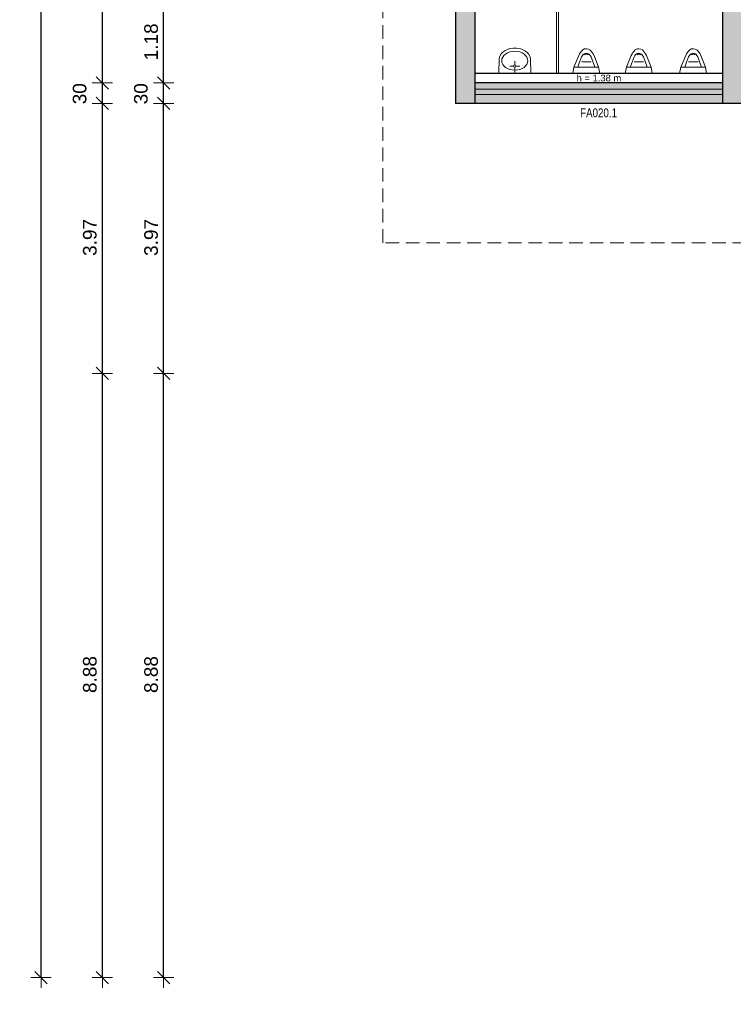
# Model space of a CAD drawing. Header units: metres. Extents: x 313 to 415, y -67 to 7.
# Tile 3 of 84: x 315 to 326, y -58 to -43. Entities that reach past the tile are written whole.
import ezdxf

# ---------------------------------------------------------------- set-up
doc = ezdxf.new("R2010")
doc.units = ezdxf.units.M
doc.header["$PDMODE"] = 65
doc.linetypes.add('AUSGEZOGEN', pattern=[0])
doc.linetypes.add('VERDECKT2_S2', pattern=[0.27, 0.2, -0.07])
for name, color, linetype, lineweight in [('Allgemein01', 7, 'AUSGEZOGEN', 13), ('Füllfläche', 7, 'AUSGEZOGEN', 13), ('Maßlinie Allgemein', 7, 'AUSGEZOGEN', 25), ('Möblierung', 7, 'AUSGEZOGEN', 25), ('Sanitär', 5, 'AUSGEZOGEN', 25), ('Text Allgemein', 7, 'AUSGEZOGEN', 25)]:
    doc.layers.add(name, color=color, linetype=linetype, lineweight=lineweight)
doc.styles.add('ARIAL', font='ARIAL.TTF')
doc.dimstyles.new('DIMSTYLE_19', dxfattribs={"dimtxt": 0.2, "dimasz": 0.19, "dimexe": 0, "dimexo": 1e-06, "dimgap": 0.1, "dimtad": 2, "dimdec": 1, "dimlfac": 100, "dimrnd": 0.5, "dimzin": 4, "dimdsep": 46, "dimtxsty": 'ARIAL', "dimblk1": 'ALL_ML_STRICH', "dimblk2": 'ALL_ML_STRICH', "dimsah": 1, "dimcen": 0, "dimse1": 1, "dimse2": 1, "dimclrd": 7, "dimclre": 7, "dimclrt": 7, "dimadec": 0, "dimazin": 0, "dimtfac": 1, "dimtdec": 0, "dimtix": 1, "dimtmove": 2, "dimatfit": 3, "dimfxl": 0, "dimtvp": 1.2, "dimtzin": 0, "dimlwd": 0, "dimlwe": 13, "dimarcsym": 0})
doc.dimstyles.new('DIMSTYLE_20', dxfattribs={"dimtxt": 0.2, "dimasz": 0.19, "dimexe": 0, "dimexo": 1e-06, "dimgap": 0.1, "dimtad": 2, "dimrnd": 0.005, "dimzin": 4, "dimdsep": 46, "dimtxsty": 'ARIAL', "dimblk1": 'ALL_ML_STRICH', "dimblk2": 'ALL_ML_STRICH', "dimsah": 1, "dimcen": 0, "dimse1": 1, "dimse2": 1, "dimclrd": 7, "dimclre": 7, "dimclrt": 7, "dimadec": 0, "dimazin": 0, "dimtfac": 1, "dimtdec": 0, "dimtix": 1, "dimtmove": 2, "dimatfit": 3, "dimfxl": 0, "dimtzin": 0, "dimlwd": 0, "dimlwe": 13, "dimarcsym": 0})
doc.dimstyles.new('DIMSTYLE_21', dxfattribs={"dimtxt": 0.2, "dimasz": 0.19, "dimexe": 0, "dimexo": 1e-06, "dimgap": 0.1, "dimtad": 2, "dimdec": 1, "dimlfac": 100, "dimrnd": 0.5, "dimzin": 4, "dimdsep": 46, "dimtxsty": 'ARIAL', "dimblk1": 'ALL_ML_STRICH', "dimblk2": 'ALL_ML_STRICH', "dimsah": 1, "dimcen": 0, "dimse1": 1, "dimse2": 1, "dimclrd": 7, "dimclre": 7, "dimclrt": 7, "dimadec": 0, "dimazin": 0, "dimtfac": 1, "dimtdec": 0, "dimtix": 1, "dimtmove": 2, "dimatfit": 3, "dimfxl": 0, "dimtvp": 1.2, "dimtzin": 0, "dimlwd": 0, "dimlwe": 13, "dimarcsym": 0})
doc.dimstyles.new('DIMSTYLE_4', dxfattribs={"dimtxt": 0.2, "dimasz": 0.3, "dimexe": 0, "dimexo": 1e-06, "dimgap": 0.1, "dimtad": 2, "dimdec": 1, "dimlfac": 100, "dimrnd": 0.5, "dimzin": 4, "dimdsep": 46, "dimtxsty": 'ARIAL', "dimblk1": 'ALL_ML_STRICH', "dimblk2": 'ALL_ML_STRICH', "dimsah": 1, "dimcen": 0, "dimse1": 1, "dimse2": 1, "dimclrd": 7, "dimclre": 7, "dimclrt": 7, "dimadec": 0, "dimazin": 0, "dimtfac": 1, "dimtdec": 0, "dimtix": 1, "dimtmove": 2, "dimatfit": 3, "dimfxl": 0, "dimtvp": 1.2, "dimtzin": 0, "dimlwd": 0, "dimlwe": 13, "dimarcsym": 0})
doc.dimstyles.new('DIMSTYLE_5', dxfattribs={"dimtxt": 0.2, "dimasz": 0.3, "dimexe": 0, "dimexo": 1e-06, "dimgap": 0.1, "dimtad": 2, "dimrnd": 0.005, "dimzin": 4, "dimdsep": 46, "dimtxsty": 'ARIAL', "dimblk1": 'ALL_ML_STRICH', "dimblk2": 'ALL_ML_STRICH', "dimsah": 1, "dimcen": 0, "dimse1": 1, "dimse2": 1, "dimclrd": 7, "dimclre": 7, "dimclrt": 7, "dimadec": 0, "dimazin": 0, "dimtfac": 1, "dimtdec": 0, "dimtix": 1, "dimtmove": 2, "dimatfit": 3, "dimfxl": 0, "dimtzin": 0, "dimlwd": 0, "dimlwe": 13, "dimarcsym": 0})

# ---------------------------------------------------------------- blocks, each defined once
blk = doc.blocks.new('COMPLEXOBJECT_11')
at = {"layer": 'Sanitär', "color": 7, "linetype": 'AUSGEZOGEN', "lineweight": 13}
for p, q in [((324.733, -43.841), (324.805, -43.67)), ((324.818, -43.769), (324.846, -43.691)), ((324.859, -43.67), (324.846, -43.691)), ((324.859, -43.67), (324.859, -43.67)), ((324.893, -43.659), (324.889, -43.661)), ((324.936, -43.659), (324.94, -43.661)), ((324.971, -43.67), (324.984, -43.691)), ((325.038, -43.841), (324.984, -43.691)), ((325.096, -43.841), (325.028, -43.672)), ((324.716, -43.935), (324.733, -43.841)), ((324.733, -43.841), (325.096, -43.841)), ((324.791, -43.841), (324.818, -43.769)), ((324.914, -43.766), (324.847, -43.766)), ((324.914, -43.766), (324.986, -43.766)), ((325.113, -43.935), (325.096, -43.841)), ((324.716, -43.935), (325.113, -43.935))]:
    blk.add_line(p, q, dxfattribs=at)
for centre, radius, start, end in [((325.042, -43.776), 0.259, 133.4181, 156.0066), ((324.915, -43.705), 0.066, 31.9495, 147.8478), ((324.916, -43.662), 0.0902, 53.3591, 124.8614), ((324.914, -43.697), 0.044, 60.8761, 119.1241), ((324.79, -43.777), 0.259, 23.7906, 46.3792)]:
    blk.add_arc(centre, radius, start, end, dxfattribs=at)
blk = doc.blocks.new('COMPLEXOBJECT_12')
at = {"layer": 'Sanitär', "color": 7, "linetype": 'AUSGEZOGEN', "lineweight": 13}
for p, q in [((323.933, -43.841), (324.005, -43.67)), ((324.017, -43.769), (324.046, -43.691)), ((324.059, -43.67), (324.046, -43.691)), ((324.059, -43.67), (324.059, -43.67)), ((324.093, -43.659), (324.089, -43.661)), ((324.136, -43.659), (324.14, -43.661)), ((324.171, -43.67), (324.184, -43.691)), ((324.238, -43.841), (324.184, -43.691)), ((324.296, -43.841), (324.228, -43.672)), ((323.916, -43.935), (323.933, -43.841)), ((323.933, -43.841), (324.296, -43.841)), ((323.991, -43.841), (324.017, -43.769)), ((324.114, -43.766), (324.047, -43.766)), ((324.114, -43.766), (324.186, -43.766)), ((324.313, -43.935), (324.296, -43.841)), ((323.916, -43.935), (324.313, -43.935))]:
    blk.add_line(p, q, dxfattribs=at)
for centre, radius, start, end in [((324.242, -43.776), 0.259, 133.4181, 156.0066), ((324.115, -43.705), 0.066, 31.9495, 147.8478), ((324.116, -43.662), 0.0902, 53.3591, 124.8614), ((324.114, -43.697), 0.044, 60.8761, 119.1241), ((323.99, -43.777), 0.259, 23.7906, 46.3792)]:
    blk.add_arc(centre, radius, start, end, dxfattribs=at)
blk = doc.blocks.new('COMPLEXOBJECT_13')
at = {"layer": 'Sanitär', "color": 7, "linetype": 'AUSGEZOGEN', "lineweight": 13}
for p, q in [((323.163, -43.841), (323.235, -43.67)), ((323.247, -43.769), (323.276, -43.691)), ((323.289, -43.67), (323.276, -43.691)), ((323.289, -43.67), (323.289, -43.67)), ((323.323, -43.659), (323.319, -43.661)), ((323.366, -43.659), (323.37, -43.661)), ((323.401, -43.67), (323.414, -43.691)), ((323.468, -43.841), (323.414, -43.691)), ((323.526, -43.841), (323.458, -43.672)), ((323.146, -43.935), (323.163, -43.841)), ((323.163, -43.841), (323.526, -43.841)), ((323.221, -43.841), (323.247, -43.769)), ((323.344, -43.766), (323.277, -43.766)), ((323.344, -43.766), (323.416, -43.766)), ((323.543, -43.935), (323.526, -43.841)), ((323.146, -43.935), (323.543, -43.935))]:
    blk.add_line(p, q, dxfattribs=at)
for centre, radius, start, end in [((323.472, -43.776), 0.259, 133.4181, 156.0066), ((323.345, -43.705), 0.066, 31.9495, 147.8478), ((323.346, -43.662), 0.0902, 53.3591, 124.8614), ((323.344, -43.697), 0.044, 60.8761, 119.1241), ((323.22, -43.777), 0.259, 23.7906, 46.3792)]:
    blk.add_arc(centre, radius, start, end, dxfattribs=at)
blk = doc.blocks.new('COMPLEXOBJECT_14')
at = {"layer": 'Sanitär', "color": 7, "linetype": 'AUSGEZOGEN', "lineweight": 13}
for p, q in [((322.321, -43.564), (322.268, -43.564)), ((322.061, -43.935), (322.064, -43.715)), ((322.277, -43.828), (322.221, -43.828)), ((322.294, -43.811), (322.294, -43.754)), ((322.294, -43.845), (322.294, -43.935)), ((322.312, -43.828), (322.368, -43.828)), ((322.528, -43.935), (322.525, -43.715)), ((322.528, -43.935), (322.061, -43.935))]:
    blk.add_line(p, q, dxfattribs=at)
blk.add_arc((322.294, -43.828), 0.0172, 179.9999999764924, 179.9999827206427, dxfattribs=at)
for centre, major_axis, ratio, start_param, end_param in [((322.212, -43.756), (0, -0.169), 0.9, 3.590866, 4.465357), ((322.294, -43.748), (-0.192, 0), 0.723317, 6.283185, 12.56637), ((322.276, -43.847), (0, -0.283), 0.9, 3.17001, 3.677077), ((322.313, -43.847), (0, -0.283), 0.9, 2.606109, 3.113176), ((322.377, -43.756), (0, -0.169), 0.9, 1.817828, 2.69232)]:
    blk.add_ellipse(centre, major_axis=major_axis, ratio=ratio, start_param=start_param, end_param=end_param, dxfattribs=at)
blk = doc.blocks.new('ALL_ML_STRICH')
at = {"color": 0, "linetype": 'ByBlock', "lineweight": -2}
for p, q in [((0, -0.5), (0, 0.5)), ((-1, 0), (0.5, 0)), ((-0.3, -0.3), (0.3, 0.3))]:
    blk.add_line(p, q, dxfattribs=at)
blk = doc.blocks.new('*D58')
at = {"layer": 'DEFPOINTS', "color": 7, "linetype": 'AUSGEZOGEN', "lineweight": 13}
for p in [(358.034, 1.265), (315.334, -57.225), (352.314, -57.225)]:
    blk.add_point(p, dxfattribs=at)
at = {"layer": 'Maßlinie Allgemein', "color": 7, "linetype": 'AUSGEZOGEN', "lineweight": -2}
blk.add_line((315.334, -57.225), (315.334, 1.265), dxfattribs=at)
at = {"layer": 'Maßlinie Allgemein', "color": 7, "linetype": 'AUSGEZOGEN', "lineweight": 13, "xscale": 0.3, "yscale": 0.3, "zscale": 0.3}
for p, rotation in [((315.334, 1.265), 90), ((315.334, -57.225), 270)]:
    blk.add_blockref('ALL_ML_STRICH', p, dxfattribs=dict(at, rotation=rotation))
at = {"layer": 'Maßlinie Allgemein', "color": 7, "linetype": 'AUSGEZOGEN', "lineweight": 13, "insert": (315.151, -27.974), "char_height": 0.2, "width": 1, "attachment_point": 5, "rotation": 90, "style": 'ARIAL'}
blk.add_mtext('\\A1;{\\A1;{58.49\\H0.132000;\\S^ ;}}', dxfattribs=at)
blk = doc.blocks.new('*D211')
at = {"layer": 'DEFPOINTS', "color": 7, "linetype": 'AUSGEZOGEN', "lineweight": 13}
for p in [(352.384, -48.345), (316.234, -57.225), (352.314, -57.225)]:
    blk.add_point(p, dxfattribs=at)
at = {"layer": 'Maßlinie Allgemein', "color": 7, "linetype": 'AUSGEZOGEN', "lineweight": -2}
blk.add_line((316.234, -57.225), (316.234, -48.345), dxfattribs=at)
at = {"layer": 'Maßlinie Allgemein', "color": 7, "linetype": 'AUSGEZOGEN', "lineweight": 13, "xscale": 0.3, "yscale": 0.3, "zscale": 0.3}
for p, rotation in [((316.234, -48.345), 90), ((316.234, -57.225), 270)]:
    blk.add_blockref('ALL_ML_STRICH', p, dxfattribs=dict(at, rotation=rotation))
at = {"layer": 'Maßlinie Allgemein', "color": 7, "linetype": 'AUSGEZOGEN', "lineweight": 13, "insert": (316.051, -52.771), "char_height": 0.2, "width": 0.8, "attachment_point": 5, "rotation": 90, "style": 'ARIAL'}
blk.add_mtext('\\A1;{\\A1;{8.88\\H0.132000;\\S^ ;}}', dxfattribs=at)
blk = doc.blocks.new('*D212')
at = {"layer": 'DEFPOINTS', "color": 7, "linetype": 'AUSGEZOGEN', "lineweight": 13}
for p in [(321.424, -44.375), (316.234, -48.345), (352.384, -48.345)]:
    blk.add_point(p, dxfattribs=at)
at = {"layer": 'Maßlinie Allgemein', "color": 7, "linetype": 'AUSGEZOGEN', "lineweight": -2}
blk.add_line((316.234, -48.345), (316.234, -44.375), dxfattribs=at)
at = {"layer": 'Maßlinie Allgemein', "color": 7, "linetype": 'AUSGEZOGEN', "lineweight": 13, "xscale": 0.3, "yscale": 0.3, "zscale": 0.3}
for p, rotation in [((316.234, -44.375), 90), ((316.234, -48.345), 270)]:
    blk.add_blockref('ALL_ML_STRICH', p, dxfattribs=dict(at, rotation=rotation))
at = {"layer": 'Maßlinie Allgemein', "color": 7, "linetype": 'AUSGEZOGEN', "lineweight": 13, "insert": (316.051, -46.346), "char_height": 0.2, "width": 0.8, "attachment_point": 5, "rotation": 90, "style": 'ARIAL'}
blk.add_mtext('\\A1;{\\A1;{3.97\\H0.132000;\\S^ ;}}', dxfattribs=at)
blk = doc.blocks.new('*D213')
at = {"layer": 'DEFPOINTS', "color": 7, "linetype": 'AUSGEZOGEN', "lineweight": 13}
for p in [(321.704, -44.075), (316.234, -44.375), (321.424, -44.375)]:
    blk.add_point(p, dxfattribs=at)
at = {"layer": 'Maßlinie Allgemein', "color": 7, "linetype": 'AUSGEZOGEN', "lineweight": -2}
blk.add_line((316.234, -44.375), (316.234, -44.075), dxfattribs=at)
at = {"layer": 'Maßlinie Allgemein', "color": 7, "linetype": 'AUSGEZOGEN', "lineweight": 13, "xscale": 0.3, "yscale": 0.3, "zscale": 0.3}
for p, rotation in [((316.234, -44.075), 90), ((316.234, -44.375), 270)]:
    blk.add_blockref('ALL_ML_STRICH', p, dxfattribs=dict(at, rotation=rotation))
at = {"layer": 'Maßlinie Allgemein', "color": 7, "linetype": 'AUSGEZOGEN', "lineweight": 13, "insert": (315.901, -44.234), "char_height": 0.2, "width": 0.8, "attachment_point": 5, "rotation": 90, "style": 'ARIAL'}
blk.add_mtext('\\A1;{\\A1;{30\\H0.132000;\\S^ ;}}', dxfattribs=at)
blk = doc.blocks.new('*D214')
at = {"layer": 'DEFPOINTS', "color": 7, "linetype": 'AUSGEZOGEN', "lineweight": 13}
for p in [(321.704, -40.765), (316.234, -44.075), (321.704, -44.075)]:
    blk.add_point(p, dxfattribs=at)
at = {"layer": 'Maßlinie Allgemein', "color": 7, "linetype": 'AUSGEZOGEN', "lineweight": -2}
blk.add_line((316.234, -44.075), (316.234, -40.765), dxfattribs=at)
at = {"layer": 'Maßlinie Allgemein', "color": 7, "linetype": 'AUSGEZOGEN', "lineweight": 13, "xscale": 0.3, "yscale": 0.3, "zscale": 0.3}
for p, rotation in [((316.234, -40.765), 90), ((316.234, -44.075), 270)]:
    blk.add_blockref('ALL_ML_STRICH', p, dxfattribs=dict(at, rotation=rotation))
at = {"layer": 'Maßlinie Allgemein', "color": 7, "linetype": 'AUSGEZOGEN', "lineweight": 13, "insert": (316.051, -42.387), "char_height": 0.2, "width": 0.8, "attachment_point": 5, "rotation": 90, "style": 'ARIAL'}
blk.add_mtext('\\A1;{\\A1;{3.31\\H0.132000;\\S^ ;}}', dxfattribs=at)
blk = doc.blocks.new('*D280')
at = {"layer": 'DEFPOINTS', "color": 7, "linetype": 'AUSGEZOGEN', "lineweight": 13}
for p in [(321.704, -44.075), (321.424, -44.375), (321.424, -66.375)]:
    blk.add_point(p, dxfattribs=at)
at = {"layer": 'Maßlinie Allgemein', "color": 7, "linetype": 'AUSGEZOGEN', "lineweight": -2}
blk.add_line((321.424, -66.375), (321.704, -66.375), dxfattribs=at)
at = {"layer": 'Maßlinie Allgemein', "color": 7, "linetype": 'AUSGEZOGEN', "lineweight": 13, "xscale": 0.3, "yscale": 0.3, "zscale": 0.3, "rotation": 180}
blk.add_blockref('ALL_ML_STRICH', (321.424, -66.375), dxfattribs=at)
at = {"layer": 'Maßlinie Allgemein', "color": 7, "linetype": 'AUSGEZOGEN', "lineweight": 13, "xscale": 0.3, "yscale": 0.3, "zscale": 0.3}
blk.add_blockref('ALL_ML_STRICH', (321.704, -66.375), dxfattribs=at)
at = {"layer": 'Maßlinie Allgemein', "color": 7, "linetype": 'AUSGEZOGEN', "lineweight": 13, "insert": (321.555, -66.042), "char_height": 0.2, "width": 0.8, "attachment_point": 5, "style": 'ARIAL'}
blk.add_mtext('\\A1;{\\A1;{28\\H0.132000;\\S^ ;}}', dxfattribs=at)
blk = doc.blocks.new('*D281')
at = {"layer": 'DEFPOINTS', "color": 7, "linetype": 'AUSGEZOGEN', "lineweight": 13}
for p in [(321.704, -44.075), (325.344, -44.075), (321.704, -66.375)]:
    blk.add_point(p, dxfattribs=at)
at = {"layer": 'Maßlinie Allgemein', "color": 7, "linetype": 'AUSGEZOGEN', "lineweight": -2}
blk.add_line((321.704, -66.375), (325.344, -66.375), dxfattribs=at)
at = {"layer": 'Maßlinie Allgemein', "color": 7, "linetype": 'AUSGEZOGEN', "lineweight": 13, "xscale": 0.3, "yscale": 0.3, "zscale": 0.3, "rotation": 180}
blk.add_blockref('ALL_ML_STRICH', (321.704, -66.375), dxfattribs=at)
at = {"layer": 'Maßlinie Allgemein', "color": 7, "linetype": 'AUSGEZOGEN', "lineweight": 13, "xscale": 0.3, "yscale": 0.3, "zscale": 0.3}
blk.add_blockref('ALL_ML_STRICH', (325.344, -66.375), dxfattribs=at)
at = {"layer": 'Maßlinie Allgemein', "color": 7, "linetype": 'AUSGEZOGEN', "lineweight": 13, "insert": (323.539, -66.192), "char_height": 0.2, "width": 0.8, "attachment_point": 5, "style": 'ARIAL'}
blk.add_mtext('\\A1;{\\A1;{3.64\\H0.132000;\\S^ ;}}', dxfattribs=at)
blk = doc.blocks.new('*D282')
at = {"layer": 'DEFPOINTS', "color": 7, "linetype": 'AUSGEZOGEN', "lineweight": 13}
for p in [(325.344, -44.075), (325.664, -44.005), (325.344, -66.375)]:
    blk.add_point(p, dxfattribs=at)
at = {"layer": 'Maßlinie Allgemein', "color": 7, "linetype": 'AUSGEZOGEN', "lineweight": -2}
blk.add_line((325.344, -66.375), (325.664, -66.375), dxfattribs=at)
at = {"layer": 'Maßlinie Allgemein', "color": 7, "linetype": 'AUSGEZOGEN', "lineweight": 13, "xscale": 0.3, "yscale": 0.3, "zscale": 0.3, "rotation": 180}
blk.add_blockref('ALL_ML_STRICH', (325.344, -66.375), dxfattribs=at)
at = {"layer": 'Maßlinie Allgemein', "color": 7, "linetype": 'AUSGEZOGEN', "lineweight": 13, "xscale": 0.3, "yscale": 0.3, "zscale": 0.3}
blk.add_blockref('ALL_ML_STRICH', (325.664, -66.375), dxfattribs=at)
at = {"layer": 'Maßlinie Allgemein', "color": 7, "linetype": 'AUSGEZOGEN', "lineweight": 13, "insert": (325.496, -66.042), "char_height": 0.2, "width": 0.8, "attachment_point": 5, "style": 'ARIAL'}
blk.add_mtext('\\A1;{\\A1;{32\\H0.132000;\\S^ ;}}', dxfattribs=at)
blk = doc.blocks.new('*D313')
at = {"layer": 'DEFPOINTS', "color": 7, "linetype": 'AUSGEZOGEN', "lineweight": 13}
for p in [(321.424, -44.375), (325.664, -44.375), (321.424, -67.275)]:
    blk.add_point(p, dxfattribs=at)
at = {"layer": 'Maßlinie Allgemein', "color": 7, "linetype": 'AUSGEZOGEN', "lineweight": -2}
blk.add_line((321.424, -67.275), (325.664, -67.275), dxfattribs=at)
at = {"layer": 'Maßlinie Allgemein', "color": 7, "linetype": 'AUSGEZOGEN', "lineweight": 13, "xscale": 0.3, "yscale": 0.3, "zscale": 0.3, "rotation": 180}
blk.add_blockref('ALL_ML_STRICH', (321.424, -67.275), dxfattribs=at)
at = {"layer": 'Maßlinie Allgemein', "color": 7, "linetype": 'AUSGEZOGEN', "lineweight": 13, "xscale": 0.3, "yscale": 0.3, "zscale": 0.3}
blk.add_blockref('ALL_ML_STRICH', (325.664, -67.275), dxfattribs=at)
at = {"layer": 'Maßlinie Allgemein', "color": 7, "linetype": 'AUSGEZOGEN', "lineweight": 13, "insert": (323.559, -67.095), "char_height": 0.2, "width": 0.8, "attachment_point": 5, "style": 'ARIAL'}
blk.add_mtext('\\A1;{\\A1;{4.24\\H0.132000;\\S^ ;}}', dxfattribs=at)
blk = doc.blocks.new('*D331')
at = {"layer": 'DEFPOINTS', "color": 7, "linetype": 'AUSGEZOGEN', "lineweight": 13}
for p in [(321.424, -44.375), (321.704, -44.375), (321.424, -65.225)]:
    blk.add_point(p, dxfattribs=at)
at = {"layer": 'Maßlinie Allgemein', "color": 7, "linetype": 'AUSGEZOGEN', "lineweight": -2}
blk.add_line((321.424, -65.225), (321.704, -65.225), dxfattribs=at)
at = {"layer": 'Maßlinie Allgemein', "color": 7, "linetype": 'AUSGEZOGEN', "lineweight": 13, "xscale": 0.19, "yscale": 0.19, "zscale": 0.19, "rotation": 180}
blk.add_blockref('ALL_ML_STRICH', (321.424, -65.225), dxfattribs=at)
at = {"layer": 'Maßlinie Allgemein', "color": 7, "linetype": 'AUSGEZOGEN', "lineweight": 13, "xscale": 0.19, "yscale": 0.19, "zscale": 0.19}
blk.add_blockref('ALL_ML_STRICH', (321.704, -65.225), dxfattribs=at)
at = {"layer": 'Maßlinie Allgemein', "color": 7, "linetype": 'AUSGEZOGEN', "lineweight": 13, "insert": (321.555, -64.947), "char_height": 0.2, "width": 0.8, "attachment_point": 5, "style": 'ARIAL'}
blk.add_mtext('\\A1;{\\A1;{28\\H0.132000;\\S^ ;}}', dxfattribs=at)
blk = doc.blocks.new('*D332')
at = {"layer": 'DEFPOINTS', "color": 7, "linetype": 'AUSGEZOGEN', "lineweight": 13}
for p in [(321.704, -44.375), (325.344, -44.375), (321.704, -65.225)]:
    blk.add_point(p, dxfattribs=at)
at = {"layer": 'Maßlinie Allgemein', "color": 7, "linetype": 'AUSGEZOGEN', "lineweight": -2}
blk.add_line((321.704, -65.225), (325.344, -65.225), dxfattribs=at)
at = {"layer": 'Maßlinie Allgemein', "color": 7, "linetype": 'AUSGEZOGEN', "lineweight": 13, "xscale": 0.19, "yscale": 0.19, "zscale": 0.19, "rotation": 180}
blk.add_blockref('ALL_ML_STRICH', (321.704, -65.225), dxfattribs=at)
at = {"layer": 'Maßlinie Allgemein', "color": 7, "linetype": 'AUSGEZOGEN', "lineweight": 13, "xscale": 0.19, "yscale": 0.19, "zscale": 0.19}
blk.add_blockref('ALL_ML_STRICH', (325.344, -65.225), dxfattribs=at)
at = {"layer": 'Maßlinie Allgemein', "color": 7, "linetype": 'AUSGEZOGEN', "lineweight": 13, "insert": (323.539, -65.042), "char_height": 0.2, "width": 0.8, "attachment_point": 5, "style": 'ARIAL'}
blk.add_mtext('\\A1;{\\A1;{3.64\\H0.132000;\\S^ ;}}', dxfattribs=at)
at = {"layer": 'Maßlinie Allgemein', "color": 7, "linetype": 'AUSGEZOGEN', "lineweight": 13, "insert": (323.076, -65.313), "char_height": 0.15, "width": 0.0075, "attachment_point": 1, "line_spacing_factor": 0.826224, "style": 'ARIAL'}
blk.add_mtext('\\A1;{51\\H0.099000;\\S^ ;}\\H0.150000;\\PBRH 1.92', dxfattribs=at)
blk = doc.blocks.new('*D333')
at = {"layer": 'DEFPOINTS', "color": 7, "linetype": 'AUSGEZOGEN', "lineweight": 13}
for p in [(325.344, -44.375), (325.664, -44.375), (325.344, -65.225)]:
    blk.add_point(p, dxfattribs=at)
at = {"layer": 'Maßlinie Allgemein', "color": 7, "linetype": 'AUSGEZOGEN', "lineweight": -2}
blk.add_line((325.344, -65.225), (325.664, -65.225), dxfattribs=at)
at = {"layer": 'Maßlinie Allgemein', "color": 7, "linetype": 'AUSGEZOGEN', "lineweight": 13, "xscale": 0.19, "yscale": 0.19, "zscale": 0.19, "rotation": 180}
blk.add_blockref('ALL_ML_STRICH', (325.344, -65.225), dxfattribs=at)
at = {"layer": 'Maßlinie Allgemein', "color": 7, "linetype": 'AUSGEZOGEN', "lineweight": 13, "xscale": 0.19, "yscale": 0.19, "zscale": 0.19}
blk.add_blockref('ALL_ML_STRICH', (325.664, -65.225), dxfattribs=at)
at = {"layer": 'Maßlinie Allgemein', "color": 7, "linetype": 'AUSGEZOGEN', "lineweight": 13, "insert": (325.496, -64.947), "char_height": 0.2, "width": 0.8, "attachment_point": 5, "style": 'ARIAL'}
blk.add_mtext('\\A1;{\\A1;{32\\H0.132000;\\S^ ;}}', dxfattribs=at)
blk = doc.blocks.new('*D396')
at = {"layer": 'DEFPOINTS', "color": 7, "linetype": 'AUSGEZOGEN', "lineweight": 13}
for p in [(352.384, -48.345), (317.134, -57.225), (352.314, -57.225)]:
    blk.add_point(p, dxfattribs=at)
at = {"layer": 'Maßlinie Allgemein', "color": 7, "linetype": 'AUSGEZOGEN', "lineweight": -2}
blk.add_line((317.134, -57.225), (317.134, -48.345), dxfattribs=at)
at = {"layer": 'Maßlinie Allgemein', "color": 7, "linetype": 'AUSGEZOGEN', "lineweight": 13, "xscale": 0.3, "yscale": 0.3, "zscale": 0.3}
for p, rotation in [((317.134, -48.345), 90), ((317.134, -57.225), 270)]:
    blk.add_blockref('ALL_ML_STRICH', p, dxfattribs=dict(at, rotation=rotation))
at = {"layer": 'Maßlinie Allgemein', "color": 7, "linetype": 'AUSGEZOGEN', "lineweight": 13, "insert": (316.951, -52.771), "char_height": 0.2, "width": 0.8, "attachment_point": 5, "rotation": 90, "style": 'ARIAL'}
blk.add_mtext('\\A1;{\\A1;{8.88\\H0.132000;\\S^ ;}}', dxfattribs=at)
blk = doc.blocks.new('*D397')
at = {"layer": 'DEFPOINTS', "color": 7, "linetype": 'AUSGEZOGEN', "lineweight": 13}
for p in [(321.424, -44.375), (317.134, -48.345), (352.384, -48.345)]:
    blk.add_point(p, dxfattribs=at)
at = {"layer": 'Maßlinie Allgemein', "color": 7, "linetype": 'AUSGEZOGEN', "lineweight": -2}
blk.add_line((317.134, -48.345), (317.134, -44.375), dxfattribs=at)
at = {"layer": 'Maßlinie Allgemein', "color": 7, "linetype": 'AUSGEZOGEN', "lineweight": 13, "xscale": 0.3, "yscale": 0.3, "zscale": 0.3}
for p, rotation in [((317.134, -44.375), 90), ((317.134, -48.345), 270)]:
    blk.add_blockref('ALL_ML_STRICH', p, dxfattribs=dict(at, rotation=rotation))
at = {"layer": 'Maßlinie Allgemein', "color": 7, "linetype": 'AUSGEZOGEN', "lineweight": 13, "insert": (316.951, -46.346), "char_height": 0.2, "width": 0.8, "attachment_point": 5, "rotation": 90, "style": 'ARIAL'}
blk.add_mtext('\\A1;{\\A1;{3.97\\H0.132000;\\S^ ;}}', dxfattribs=at)
blk = doc.blocks.new('*D398')
at = {"layer": 'DEFPOINTS', "color": 7, "linetype": 'AUSGEZOGEN', "lineweight": 13}
for p in [(321.704, -44.075), (317.134, -44.375), (321.424, -44.375)]:
    blk.add_point(p, dxfattribs=at)
at = {"layer": 'Maßlinie Allgemein', "color": 7, "linetype": 'AUSGEZOGEN', "lineweight": -2}
blk.add_line((317.134, -44.375), (317.134, -44.075), dxfattribs=at)
at = {"layer": 'Maßlinie Allgemein', "color": 7, "linetype": 'AUSGEZOGEN', "lineweight": 13, "xscale": 0.3, "yscale": 0.3, "zscale": 0.3}
for p, rotation in [((317.134, -44.075), 90), ((317.134, -44.375), 270)]:
    blk.add_blockref('ALL_ML_STRICH', p, dxfattribs=dict(at, rotation=rotation))
at = {"layer": 'Maßlinie Allgemein', "color": 7, "linetype": 'AUSGEZOGEN', "lineweight": 13, "insert": (316.801, -44.234), "char_height": 0.2, "width": 0.8, "attachment_point": 5, "rotation": 90, "style": 'ARIAL'}
blk.add_mtext('\\A1;{\\A1;{30\\H0.132000;\\S^ ;}}', dxfattribs=at)
blk = doc.blocks.new('*D399')
at = {"layer": 'DEFPOINTS', "color": 7, "linetype": 'AUSGEZOGEN', "lineweight": 13}
for p in [(321.424, -42.895), (317.134, -44.075), (321.704, -44.075)]:
    blk.add_point(p, dxfattribs=at)
at = {"layer": 'Maßlinie Allgemein', "color": 7, "linetype": 'AUSGEZOGEN', "lineweight": -2}
blk.add_line((317.134, -44.075), (317.134, -42.895), dxfattribs=at)
at = {"layer": 'Maßlinie Allgemein', "color": 7, "linetype": 'AUSGEZOGEN', "lineweight": 13, "xscale": 0.3, "yscale": 0.3, "zscale": 0.3}
for p, rotation in [((317.134, -42.895), 90), ((317.134, -44.075), 270)]:
    blk.add_blockref('ALL_ML_STRICH', p, dxfattribs=dict(at, rotation=rotation))
at = {"layer": 'Maßlinie Allgemein', "color": 7, "linetype": 'AUSGEZOGEN', "lineweight": 13, "insert": (316.951, -43.471), "char_height": 0.2, "width": 0.8, "attachment_point": 5, "rotation": 90, "style": 'ARIAL'}
blk.add_mtext('\\A1;{\\A1;{1.18\\H0.132000;\\S^ ;}}', dxfattribs=at)

msp = doc.modelspace()

# ---------------------------------------------------------------- hatches: boundary and pattern name
at = {"layer": 'Füllfläche', "linetype": 'AUSGEZOGEN', "lineweight": 25}
for color, points in [(254, [(325.3445, -42.5154), (325.3445, -44.3754), (325.6645, -44.3754), (325.6645, -42.5154)]), (254, [(321.4245, -44.3754), (321.7045, -44.3754), (321.7045, -42.9154), (321.4245, -42.9154)]), (161, [(325.3445, -44.0754), (321.7045, -44.0754), (321.7045, -44.3754), (325.3445, -44.3754)])]:
    msp.add_hatch(color=color, dxfattribs=at).paths.add_polyline_path(points)

# ---------------------------------------------------------------- linework, layer by layer
at = {"layer": 'Allgemein01', "color": 7, "linetype": 'VERDECKT2_S2', "lineweight": 13}
for p, q in [((320.3545, -46.4254), (320.3545, -36.0354)), ((344.2945, -46.4254), (320.3545, -46.4254))]:
    msp.add_line(p, q, dxfattribs=at)
at = {"layer": 'Allgemein01', "color": 7, "linetype": 'AUSGEZOGEN', "lineweight": 25}
for p, q in [((325.3445, -42.5154), (325.3445, -44.0754)), ((321.4245, -42.9154), (321.4245, -44.3754)), ((321.7045, -42.9154), (321.7045, -44.0754)), ((325.3445, -43.9354), (321.7045, -43.9354)), ((325.3445, -44.0754), (321.7045, -44.0754)), ((321.7045, -44.0754), (321.7045, -44.3754)), ((325.3445, -44.0754), (325.3445, -44.3754)), ((325.6645, -44.3754), (321.4245, -44.3754))]:
    msp.add_line(p, q, dxfattribs=at)
at = {"layer": 'Allgemein01', "color": 7, "linetype": 'AUSGEZOGEN', "lineweight": 18}
for p, q in [((325.3445, -44.1654), (321.7045, -44.1654)), ((325.3445, -44.2454), (321.7045, -44.2454))]:
    msp.add_line(p, q, dxfattribs=at)
at = {"layer": 'Möblierung', "color": 7, "linetype": 'AUSGEZOGEN', "lineweight": 13}
for p, q in [((322.9045, -43.9354), (322.9045, -42.7154)), ((322.9345, -42.7154), (322.9345, -43.9354))]:
    msp.add_line(p, q, dxfattribs=at)

# ---------------------------------------------------------------- block references
at = {"layer": 'Sanitär', "color": 7, "linetype": 'AUSGEZOGEN', "lineweight": 13}
for name in ['COMPLEXOBJECT_14', 'COMPLEXOBJECT_13', 'COMPLEXOBJECT_12', 'COMPLEXOBJECT_11']:
    msp.add_blockref(name, (0, 0), dxfattribs=at)

# ---------------------------------------------------------------- texts
at = {"layer": 'Text Allgemein', "color": 7, "linetype": 'AUSGEZOGEN', "lineweight": 25, "style": 'ARIAL'}
for s, insert, char_height, width, attachment_point in [('\\W0.99;h = 1.38 m', (323.2014, -44.0541), 0.1, 0.714435, 7), ('\\W0.79;FA020.1', (323.5245, -44.5154), 0.13, 0.602541, 5)]:
    msp.add_mtext(s, dxfattribs=dict(at, insert=insert, char_height=char_height, width=width, attachment_point=attachment_point))

# ---------------------------------------------------------------- dimensions: what is measured, and where the dimension line sits
at = {"layer": 'Maßlinie Allgemein', "color": 7, "linetype": 'AUSGEZOGEN', "lineweight": 13}
for base, p1, p2, dimstyle, picture, middle in [((315.3345, 1.2646), (352.3145, -57.2254), (358.0345, 1.2646), 'DIMSTYLE_5', '*D58', (315.1511, -27.9739)), ((316.2345, -40.7654), (321.7045, -44.0754), (321.7045, -40.7654), 'DIMSTYLE_5', '*D214', (316.0509, -42.3867)), ((317.1345, -42.8954), (321.7045, -44.0754), (321.4245, -42.8954), 'DIMSTYLE_5', '*D399', (316.9511, -43.4712)), ((316.2345, -44.0754), (321.4245, -44.3754), (321.7045, -44.0754), 'DIMSTYLE_4', '*D213', (315.9009, -44.2341)), ((317.1345, -44.0754), (321.4245, -44.3754), (321.7045, -44.0754), 'DIMSTYLE_4', '*D398', (316.8009, -44.2341)), ((316.2345, -44.3754), (352.3845, -48.3454), (321.4245, -44.3754), 'DIMSTYLE_5', '*D212', (316.0509, -46.346)), ((317.1345, -44.3754), (352.3845, -48.3454), (321.4245, -44.3754), 'DIMSTYLE_5', '*D397', (316.9509, -46.346)), ((316.2345, -48.3454), (352.3145, -57.2254), (352.3845, -48.3454), 'DIMSTYLE_5', '*D211', (316.0511, -52.7712)), ((317.1345, -48.3454), (352.3145, -57.2254), (352.3845, -48.3454), 'DIMSTYLE_5', '*D396', (316.9511, -52.7712))]:
    dim = msp.add_linear_dim(base=base, p1=p1, p2=p2, angle=90, dimstyle=dimstyle, override={"dimpost": '<>', "dimclrd": 7, "dimclre": 7, "dimclrt": 7, "dimlwd": 0, "dimlwe": 13}, dxfattribs=at)
    dim.commit()
    dim.dimension.update_dxf_attribs({"geometry": picture, "text_midpoint": middle, "dimtype": 160})
for base, p1, p2, dimstyle, picture, middle in [((321.7045, -66.3754), (321.4245, -44.3754), (321.7045, -44.0754), 'DIMSTYLE_4', '*D280', (321.5552, -66.042)), ((325.3445, -66.3754), (321.7045, -44.0754), (325.3445, -44.0754), 'DIMSTYLE_5', '*D281', (323.5393, -66.1919)), ((325.6645, -66.3754), (325.3445, -44.0754), (325.6645, -44.0054), 'DIMSTYLE_4', '*D282', (325.4964, -66.0419)), ((321.7045, -65.2254), (321.4245, -44.3754), (321.7045, -44.3754), 'DIMSTYLE_19', '*D331', (321.5552, -64.947)), ((325.6645, -67.2754), (321.4245, -44.3754), (325.6645, -44.3754), 'DIMSTYLE_5', '*D313', (323.5593, -67.0954)), ((325.6645, -65.2254), (325.3445, -44.3754), (325.6645, -44.3754), 'DIMSTYLE_21', '*D333', (325.4964, -64.9469))]:
    dim = msp.add_linear_dim(base=base, p1=p1, p2=p2, dimstyle=dimstyle, override={"dimpost": '<>', "dimclrd": 7, "dimclre": 7, "dimclrt": 7, "dimlwd": 0, "dimlwe": 13}, dxfattribs=at)
    dim.commit()
    dim.dimension.update_dxf_attribs({"geometry": picture, "text_midpoint": middle, "dimtype": 160})
dim = msp.add_linear_dim(base=(325.3445, -65.2254), p1=(321.7045, -44.3754), p2=(325.3445, -44.3754), text='<>\\X\\A1;{51\\H0.099000;\\S^ ;}\\H0.150000;\\PBRH 1.92', dimstyle='DIMSTYLE_20', override={"dimpost": '<>', "dimclrd": 7, "dimclre": 7, "dimclrt": 7, "dimlwd": 0, "dimlwe": 13}, dxfattribs=at)
dim.commit()
dim.dimension.update_dxf_attribs({"geometry": '*D332', "text_midpoint": (323.5393, -65.0419), "dimtype": 160})

doc.saveas('drawing.dxf')
